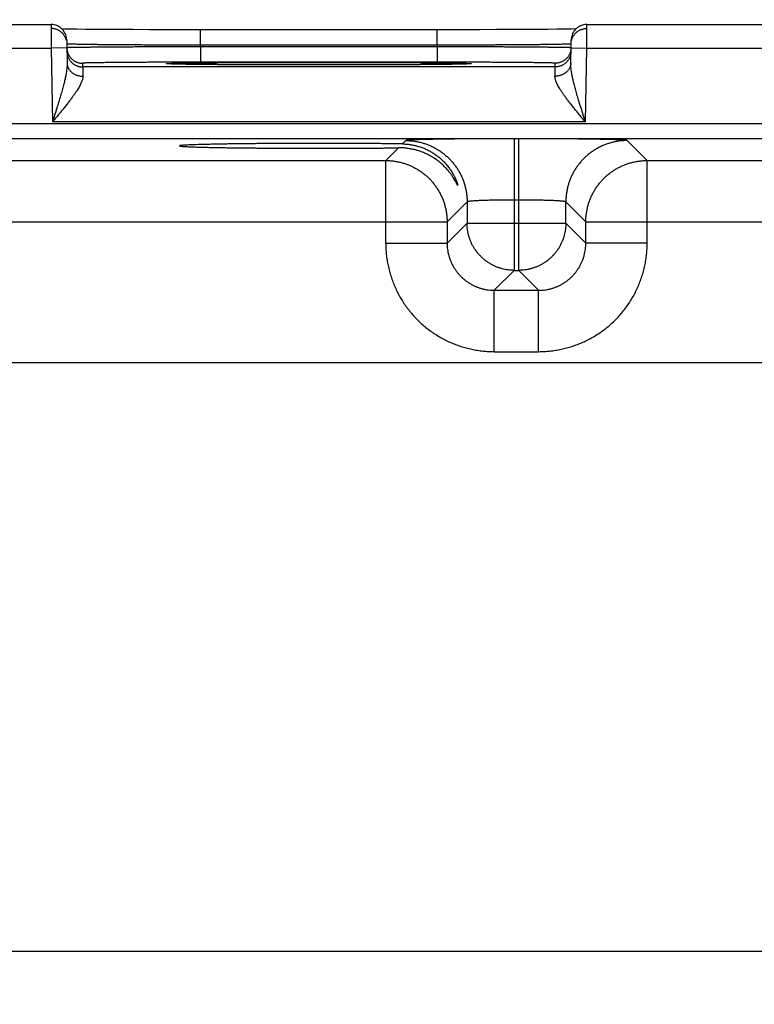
# Model space of a CAD drawing. Header units: inches. Extents: x 0 to 34, y 0 to 22.
# Tile 102 of 120: x 24.1 to 25, y 16.4 to 17.6. Entities that reach past the tile are written whole.
import ezdxf

# ---------------------------------------------------------------- set-up
doc = ezdxf.new("R2010")
doc.units = ezdxf.units.IN
doc.header["$LTSCALE"] = 1.87
doc.header["$MEASUREMENT"] = 0
doc.layers.get('0').update_dxf_attribs({"linetype": 'CONTINUOUS'})
doc.layers.add('DIMENSIONS', color=7, linetype='CONTINUOUS')
doc.styles.get("Standard").update_dxf_attribs({"font": 'txt', "width": 0.8})
doc.dimstyles.new('DIMSTYLE_1', dxfattribs={"dimtxt": 0.125, "dimasz": 0.18, "dimexe": 0.18, "dimexo": 0.0625, "dimgap": 0.09, "dimtad": 0, "dimtih": 1, "dimtoh": 1, "dimdec": 3, "dimzin": 4, "dimdsep": 46, "dimtxsty": 'STANDARD', "dimblk": '_FILLED', "dimblk1": '_FILLED', "dimblk2": '_FILLED', "dimcen": 0.09, "dimadec": 0, "dimazin": 0, "dimtp": 0.01, "dimtm": 0.01, "dimtfac": 1, "dimtdec": 3, "dimtofl": 0, "dimtmove": 0, "dimatfit": 3, "dimldrblk": '_FILLED', "dimfxl": 1, "dimtolj": 1, "dimtzin": 4, "dimarcsym": 0})

# ---------------------------------------------------------------- blocks, each defined once
blk = doc.blocks.new('_FILLED')
at = {"color": 0, "linetype": 'BYBLOCK'}
blk.add_solid([(0, 0), (-1, 0.1736), (-1, -0.1736)], dxfattribs=at)
blk = doc.blocks.new('*D7')
at = {"layer": 'DIMENSIONS', "color": 2, "linetype": 'CONTINUOUS'}
for p, q in [((18.9066, 16.3596), (18.9066, 19.2305)), ((25.4066, 16.3596), (25.4066, 19.2305)), ((18.9066, 19.1055), (21.0708, 19.1055)), ((25.4066, 19.1055), (22.5208, 19.1055))]:
    blk.add_line(p, q, dxfattribs=at)
at = {"layer": 'DIMENSIONS', "color": 2, "linetype": 'CONTINUOUS', "xscale": 0.18, "yscale": 0.18, "zscale": 0.18, "rotation": 180}
blk.add_blockref('_FILLED', (18.9066, 19.1055), dxfattribs=at)
at = {"layer": 'DIMENSIONS', "color": 2, "linetype": 'CONTINUOUS', "xscale": 0.18, "yscale": 0.18, "zscale": 0.18}
blk.add_blockref('_FILLED', (25.4066, 19.1055), dxfattribs=at)
at = {"layer": 'DIMENSIONS', "color": 2, "linetype": 'CONTINUOUS', "width": 0.8}
for s, p in [('[', (21.7583, 19.043)), (']', (22.3583, 19.043)), ('6.500', (21.1333, 19.043)), ('165.1', (21.8583, 19.043))]:
    blk.add_text(s, height=0.125, dxfattribs=at).set_placement(p)

msp = doc.modelspace()

# ---------------------------------------------------------------- linework, layer by layer
at = {"color": 7, "linetype": 'CONTINUOUS'}
for p, q in [((23.8831, 17.6052), (24.1321, 17.6052)), ((24.8131, 17.6052), (25.0621, 17.6052)), ((24.1492, 17.5995), (24.146, 17.5996)), ((24.1562, 17.5994), (24.1492, 17.5995)), ((24.1649, 17.5993), (24.1562, 17.5994)), ((24.1759, 17.5991), (24.1649, 17.5993)), ((24.1892, 17.599), (24.1759, 17.5991)), ((24.2025, 17.5989), (24.1892, 17.599)), ((24.2181, 17.5988), (24.2025, 17.5989)), ((24.2363, 17.5987), (24.2181, 17.5988)), ((24.2574, 17.5986), (24.2363, 17.5987)), ((24.2768, 17.5986), (24.2574, 17.5986)), ((24.2985, 17.5985), (24.2768, 17.5986)), ((24.3222, 17.5985), (24.2985, 17.5985)), ((24.6373, 17.5985), (24.3222, 17.5985)), ((24.3222, 17.5789), (24.3222, 17.5985)), ((24.623, 17.5789), (24.623, 17.5985)), ((24.6579, 17.5986), (24.6373, 17.5985)), ((24.6764, 17.5986), (24.6579, 17.5986)), ((24.6983, 17.5987), (24.6764, 17.5986)), ((24.7172, 17.5988), (24.6983, 17.5987)), ((24.7335, 17.5988), (24.7172, 17.5988)), ((24.7505, 17.599), (24.7335, 17.5988)), ((24.7639, 17.5991), (24.7505, 17.599)), ((24.7747, 17.5992), (24.7639, 17.5991)), ((24.785, 17.5993), (24.7747, 17.5992)), ((24.7929, 17.5995), (24.785, 17.5993)), ((24.7992, 17.5996), (24.7929, 17.5995)), ((23.8829, 17.5752), (24.1323, 17.5752)), ((24.1523, 17.5756), (24.1323, 17.5752)), ((24.1323, 17.5752), (24.1339, 17.4813)), ((24.1521, 17.5856), (24.1526, 17.5558)), ((24.623, 17.5789), (24.3222, 17.5789)), ((24.3222, 17.5789), (24.3222, 17.577)), ((24.6229, 17.577), (24.3222, 17.577)), ((24.3222, 17.577), (24.3222, 17.5573)), ((24.623, 17.5789), (24.6229, 17.577)), ((24.6229, 17.577), (24.6229, 17.5573)), ((24.7925, 17.5558), (24.7931, 17.5856)), ((24.7929, 17.5756), (24.8129, 17.5752)), ((24.8112, 17.4813), (24.8129, 17.5752)), ((24.8129, 17.5752), (25.0623, 17.5752)), ((24.1722, 17.556), (24.1723, 17.5513)), ((24.7728, 17.5513), (24.1723, 17.5513)), ((24.2822, 17.5552), (24.2818, 17.5552)), ((24.2827, 17.5551), (24.2822, 17.5552)), ((24.2833, 17.5551), (24.2827, 17.5551)), ((24.2845, 17.5551), (24.2833, 17.5551)), ((24.2859, 17.555), (24.2845, 17.5551)), ((24.2886, 17.5549), (24.2859, 17.555)), ((24.292, 17.5549), (24.2886, 17.5549)), ((24.2974, 17.5547), (24.292, 17.5549)), ((24.3043, 17.5546), (24.2974, 17.5547)), ((24.3127, 17.5545), (24.3043, 17.5546)), ((24.323, 17.5544), (24.3127, 17.5545)), ((24.6229, 17.5573), (24.3222, 17.5573)), ((24.3353, 17.5543), (24.323, 17.5544)), ((24.3501, 17.5541), (24.3353, 17.5543)), ((24.3683, 17.554), (24.3501, 17.5541)), ((24.3865, 17.5539), (24.3683, 17.554)), ((24.4091, 17.5539), (24.3865, 17.5539)), ((24.4295, 17.5538), (24.4091, 17.5539)), ((24.454, 17.5538), (24.4295, 17.5538)), ((24.4726, 17.5538), (24.454, 17.5538)), ((24.4918, 17.5538), (24.4726, 17.5538)), ((24.5154, 17.5538), (24.4918, 17.5538)), ((24.5361, 17.5539), (24.5154, 17.5538)), ((24.5544, 17.5539), (24.5361, 17.5539)), ((24.5742, 17.554), (24.5544, 17.5539)), ((24.5907, 17.5541), (24.5742, 17.554)), ((24.6065, 17.5542), (24.5907, 17.5541)), ((24.6193, 17.5544), (24.6065, 17.5542)), ((24.63, 17.5545), (24.6193, 17.5544)), ((24.6388, 17.5546), (24.63, 17.5545)), ((24.6459, 17.5547), (24.6388, 17.5546)), ((24.6516, 17.5548), (24.6459, 17.5547)), ((24.656, 17.5549), (24.6516, 17.5548)), ((24.6586, 17.555), (24.656, 17.5549)), ((24.6595, 17.555), (24.6586, 17.555)), ((24.6609, 17.5551), (24.6595, 17.555)), ((24.6618, 17.5551), (24.6609, 17.5551)), ((24.6626, 17.5551), (24.6618, 17.5551)), ((24.663, 17.5552), (24.6626, 17.5551)), ((24.6633, 17.5552), (24.663, 17.5552)), ((24.6636, 17.5552), (24.6633, 17.5552)), ((24.6638, 17.5552), (24.6636, 17.5552)), ((24.7728, 17.5513), (24.7729, 17.556)), ((25.8513, 17.4791), (18.4609, 17.4791)), ((24.8112, 17.4813), (24.1339, 17.4813)), ((25.8513, 17.4601), (18.4609, 17.4601)), ((24.5828, 17.4577), (24.5786, 17.4535)), ((24.7264, 17.4601), (24.7208, 17.4601)), ((24.7208, 17.4601), (24.7208, 17.2927)), ((24.7264, 17.2927), (24.7264, 17.4601)), ((24.8897, 17.4323), (24.8643, 17.4577)), ((24.5735, 17.4484), (24.5574, 17.4323)), ((23.9597, 17.4323), (24.5574, 17.4323)), ((24.5574, 17.3273), (24.5574, 17.4323)), ((24.8897, 17.4323), (25.4874, 17.4323)), ((24.8897, 17.3273), (24.8897, 17.4323)), ((24.6608, 17.3797), (24.6354, 17.3543)), ((24.6608, 17.3797), (24.6608, 17.3527)), ((24.7264, 17.3821), (24.7208, 17.3821)), ((24.7863, 17.3527), (24.7863, 17.3797)), ((24.8117, 17.3543), (24.7863, 17.3797)), ((23.8817, 17.3543), (24.6354, 17.3543)), ((24.6354, 17.3543), (24.6354, 17.3273)), ((24.6608, 17.3527), (24.6354, 17.3273)), ((24.6608, 17.3527), (24.7863, 17.3527)), ((24.7863, 17.3527), (24.8117, 17.3273)), ((24.8117, 17.3543), (25.5654, 17.3543)), ((24.8117, 17.3273), (24.8117, 17.3543)), ((24.5574, 17.3273), (24.6354, 17.3273)), ((24.8897, 17.3273), (24.8117, 17.3273)), ((24.7208, 17.2927), (24.6954, 17.2673)), ((24.7208, 17.2927), (24.7264, 17.2927)), ((24.7264, 17.2927), (24.7517, 17.2673)), ((24.6954, 17.2673), (24.7517, 17.2673)), ((24.6954, 17.1893), (24.6954, 17.2673)), ((24.7517, 17.1893), (24.7517, 17.2673)), ((24.6954, 17.1893), (24.7517, 17.1893)), ((25.6859, 17.175), (18.5993, 17.175)), ((18.5993, 16.427), (25.6859, 16.427))]:
    msp.add_line(p, q, dxfattribs=at)
for points in [[(24.1521, 17.5856), (24.152, 17.5872), (24.1517, 17.5889), (24.1514, 17.5905), (24.1508, 17.5921), (24.1502, 17.5937), (24.1494, 17.5952), (24.1485, 17.5966), (24.1475, 17.5979), (24.1464, 17.5992), (24.1452, 17.6003), (24.1439, 17.6014), (24.1425, 17.6023), (24.141, 17.6031), (24.1395, 17.6038), (24.1379, 17.6044), (24.1363, 17.6048), (24.1346, 17.6051), (24.1329, 17.6052), (24.1321, 17.6052)], [(24.8131, 17.6052), (24.8122, 17.6052), (24.8105, 17.6051), (24.8089, 17.6048), (24.8073, 17.6044), (24.8057, 17.6038), (24.8041, 17.6031), (24.8027, 17.6023), (24.8013, 17.6014), (24.8, 17.6003), (24.7987, 17.5992), (24.7976, 17.5979), (24.7966, 17.5966), (24.7957, 17.5952), (24.7949, 17.5937), (24.7943, 17.5921), (24.7938, 17.5905), (24.7934, 17.5889), (24.7932, 17.5872), (24.7931, 17.5856)], [(24.2818, 17.5552), (24.2815, 17.5552), (24.2813, 17.5552), (24.2812, 17.5552), (24.2812, 17.5552), (24.2811, 17.5552), (24.2811, 17.5552), (24.2811, 17.5552)], [(24.664, 17.5552), (24.664, 17.5552), (24.664, 17.5552), (24.6639, 17.5552), (24.6638, 17.5552)]]:
    msp.add_lwpolyline(points, dxfattribs=at)
for points, knots in [([(24.1321, 17.6052), (24.1321, 17.6052), (24.1321, 17.605), (24.1321, 17.6049), (24.1321, 17.6044), (24.1321, 17.6039), (24.1321, 17.6031), (24.1321, 17.6023), (24.1321, 17.6012), (24.1321, 17.6), (24.1321, 17.5987), (24.1321, 17.5972), (24.1321, 17.5957), (24.1321, 17.594), (24.1322, 17.5921), (24.1322, 17.5902), (24.1322, 17.5882), (24.1322, 17.5862), (24.1322, 17.5841), (24.1322, 17.5819), (24.1322, 17.5797), (24.1322, 17.5775), (24.1323, 17.576), (24.1323, 17.5752)], [0, 0, 0, 0, 0.002136, 0.009964, 0.023398, 0.042364, 0.066754, 0.096432, 0.131227, 0.170942, 0.215353, 0.26421, 0.317235, 0.374122, 0.434545, 0.498149, 0.564559, 0.633389, 0.704248, 0.77674, 0.850464, 0.925019, 1, 1, 1, 1]), ([(24.1515, 17.5854), (24.1515, 17.5855), (24.1513, 17.5861), (24.1509, 17.5873), (24.1502, 17.5889), (24.1494, 17.5904), (24.1485, 17.5918), (24.1474, 17.5932), (24.1462, 17.5945), (24.1449, 17.5956), (24.1435, 17.5967), (24.1421, 17.5976), (24.1405, 17.5984), (24.1389, 17.599), (24.1373, 17.5995), (24.1356, 17.5999), (24.1339, 17.6001), (24.1327, 17.6002), (24.1322, 17.6002)], [0, 0, 0, 0, 0.009114, 0.075171, 0.141229, 0.207287, 0.273345, 0.339403, 0.405461, 0.47152, 0.537579, 0.603639, 0.669699, 0.735758, 0.801819, 0.867879, 0.933939, 1, 1, 1, 1]), ([(24.7937, 17.5854), (24.7937, 17.5855), (24.7939, 17.5861), (24.7942, 17.5873), (24.7949, 17.5889), (24.7957, 17.5904), (24.7967, 17.5918), (24.7978, 17.5932), (24.7989, 17.5945), (24.8002, 17.5956), (24.8016, 17.5967), (24.8031, 17.5976), (24.8046, 17.5984), (24.8062, 17.599), (24.8078, 17.5995), (24.8095, 17.5999), (24.8112, 17.6001), (24.8124, 17.6002), (24.813, 17.6002)], [0, 0, 0, 0, 0.009121, 0.075178, 0.141235, 0.207292, 0.27335, 0.339408, 0.405466, 0.471524, 0.537583, 0.603642, 0.669701, 0.735761, 0.80182, 0.86788, 0.93394, 1, 1, 1, 1]), ([(24.8129, 17.5752), (24.8129, 17.576), (24.8129, 17.5775), (24.8129, 17.5797), (24.8129, 17.5819), (24.8129, 17.5841), (24.8129, 17.5862), (24.813, 17.5882), (24.813, 17.5902), (24.813, 17.5921), (24.813, 17.594), (24.813, 17.5957), (24.813, 17.5972), (24.813, 17.5987), (24.813, 17.6), (24.813, 17.6012), (24.813, 17.6023), (24.813, 17.6031), (24.813, 17.6039), (24.8131, 17.6044), (24.8131, 17.6049), (24.8131, 17.605), (24.8131, 17.6052), (24.8131, 17.6052)], [0, 0, 0, 0, 0.075034, 0.149641, 0.223416, 0.295959, 0.366868, 0.435746, 0.502203, 0.565852, 0.626317, 0.683245, 0.736306, 0.785198, 0.82964, 0.869383, 0.904202, 0.933901, 0.958309, 0.977287, 0.990731, 0.998565, 1, 1, 1, 1]), ([(24.1523, 17.5756), (24.1523, 17.575), (24.1523, 17.5739), (24.1526, 17.5724), (24.1528, 17.5715), (24.1529, 17.5711)], [0, 0, 0, 0, 0.363067, 0.744925, 1, 1, 1, 1]), ([(24.3222, 17.5789), (24.3194, 17.5789), (24.3138, 17.5789), (24.3055, 17.5789), (24.2972, 17.5789), (24.289, 17.579), (24.2809, 17.579), (24.2728, 17.579), (24.2649, 17.5791), (24.2571, 17.5791), (24.2495, 17.5792), (24.2421, 17.5792), (24.2348, 17.5792), (24.2278, 17.5793), (24.221, 17.5793), (24.2144, 17.5794), (24.2081, 17.5795), (24.2021, 17.5795), (24.1963, 17.5796), (24.1909, 17.5796), (24.1858, 17.5797), (24.181, 17.5797), (24.1765, 17.5798), (24.1724, 17.5799), (24.1686, 17.5799), (24.1653, 17.58), (24.1623, 17.5801), (24.1596, 17.5801), (24.1574, 17.5802), (24.1556, 17.5803), (24.1542, 17.5803), (24.1531, 17.5804), (24.1526, 17.5805), (24.1524, 17.5805)], [0, 0, 0, 0, 0.049155, 0.098194, 0.146994, 0.195435, 0.2434, 0.290773, 0.33744, 0.383287, 0.428202, 0.472078, 0.514808, 0.556292, 0.596432, 0.635133, 0.672305, 0.707859, 0.741713, 0.773786, 0.804002, 0.832287, 0.858575, 0.8828, 0.904905, 0.924833, 0.942537, 0.957972, 0.971101, 0.98189, 0.990314, 0.996355, 1, 1, 1, 1]), ([(24.3222, 17.577), (24.3194, 17.5769), (24.3139, 17.5769), (24.3055, 17.5769), (24.2973, 17.5769), (24.2891, 17.5769), (24.2809, 17.5768), (24.2729, 17.5768), (24.265, 17.5768), (24.2572, 17.5767), (24.2496, 17.5767), (24.2421, 17.5767), (24.2349, 17.5766), (24.2278, 17.5766), (24.221, 17.5766), (24.2145, 17.5765), (24.2082, 17.5765), (24.2021, 17.5764), (24.1964, 17.5764), (24.1909, 17.5763), (24.1858, 17.5763), (24.181, 17.5762), (24.1766, 17.5762), (24.1725, 17.5761), (24.1687, 17.5761), (24.1653, 17.576), (24.1623, 17.576), (24.1597, 17.5759), (24.1575, 17.5759), (24.1556, 17.5759), (24.1543, 17.5758), (24.1531, 17.5758), (24.1527, 17.5757), (24.1525, 17.5757)], [0, 0, 0, 0, 0.049161, 0.098206, 0.147009, 0.195448, 0.243408, 0.290777, 0.337442, 0.383293, 0.428217, 0.472101, 0.514839, 0.556327, 0.59647, 0.635176, 0.672353, 0.707914, 0.741774, 0.773851, 0.80407, 0.832357, 0.858646, 0.882873, 0.904978, 0.924906, 0.942606, 0.958034, 0.971153, 0.981932, 0.990346, 0.996373, 1, 1, 1, 1]), ([(24.7927, 17.5757), (24.7924, 17.5757), (24.792, 17.5758), (24.7909, 17.5758), (24.7895, 17.5759), (24.7877, 17.5759), (24.7854, 17.5759), (24.7828, 17.576), (24.7798, 17.576), (24.7764, 17.5761), (24.7727, 17.5761), (24.7686, 17.5762), (24.7641, 17.5762), (24.7593, 17.5763), (24.7542, 17.5763), (24.7488, 17.5764), (24.743, 17.5764), (24.737, 17.5765), (24.7307, 17.5765), (24.7241, 17.5766), (24.7173, 17.5766), (24.7103, 17.5766), (24.703, 17.5767), (24.6956, 17.5767), (24.688, 17.5767), (24.6802, 17.5768), (24.6723, 17.5768), (24.6642, 17.5768), (24.6561, 17.5769), (24.6479, 17.5769), (24.6396, 17.5769), (24.6313, 17.5769), (24.6257, 17.5769), (24.6229, 17.577)], [0, 0, 0, 0, 0.003627, 0.009653, 0.018064, 0.028841, 0.041957, 0.057381, 0.075076, 0.094998, 0.117096, 0.141315, 0.167595, 0.195872, 0.226081, 0.258151, 0.292005, 0.327564, 0.364742, 0.403451, 0.4436, 0.485095, 0.52784, 0.571732, 0.616662, 0.66252, 0.709192, 0.756569, 0.804536, 0.852981, 0.901789, 0.950837, 1, 1, 1, 1]), ([(24.7928, 17.5805), (24.7925, 17.5805), (24.7921, 17.5804), (24.791, 17.5803), (24.7896, 17.5803), (24.7877, 17.5802), (24.7855, 17.5801), (24.7829, 17.5801), (24.7799, 17.58), (24.7765, 17.5799), (24.7728, 17.5799), (24.7687, 17.5798), (24.7642, 17.5797), (24.7594, 17.5797), (24.7543, 17.5796), (24.7488, 17.5796), (24.7431, 17.5795), (24.7371, 17.5795), (24.7308, 17.5794), (24.7242, 17.5793), (24.7174, 17.5793), (24.7103, 17.5792), (24.7031, 17.5792), (24.6956, 17.5792), (24.688, 17.5791), (24.6802, 17.5791), (24.6723, 17.579), (24.6643, 17.579), (24.6561, 17.579), (24.6479, 17.5789), (24.6396, 17.5789), (24.6313, 17.5789), (24.6258, 17.5789), (24.623, 17.5789)], [0, 0, 0, 0, 0.003645, 0.009684, 0.018107, 0.028894, 0.042018, 0.057449, 0.075148, 0.09507, 0.117167, 0.141384, 0.167662, 0.195939, 0.226145, 0.25821, 0.292059, 0.32761, 0.364782, 0.403486, 0.443631, 0.485122, 0.527861, 0.571744, 0.616667, 0.662522, 0.709196, 0.756577, 0.804549, 0.852996, 0.9018, 0.950843, 1, 1, 1, 1]), ([(24.7929, 17.5756), (24.7929, 17.575), (24.7928, 17.5739), (24.7926, 17.5724), (24.7924, 17.5715), (24.7923, 17.5711)], [0, 0, 0, 0, 0.363067, 0.744925, 1, 1, 1, 1]), ([(24.1523, 17.571), (24.1523, 17.5704), (24.1524, 17.5692), (24.1527, 17.5675), (24.1531, 17.5659), (24.1536, 17.5642), (24.1543, 17.5626), (24.1551, 17.5611), (24.1561, 17.5597), (24.1571, 17.5583), (24.1583, 17.557), (24.1596, 17.5559), (24.161, 17.5548), (24.1624, 17.5539), (24.164, 17.5531), (24.1656, 17.5525), (24.1672, 17.552), (24.1689, 17.5516), (24.1706, 17.5514), (24.1718, 17.5513), (24.1723, 17.5513)], [0, 0, 0, 0, 0.055555, 0.111109, 0.166664, 0.222218, 0.277773, 0.333328, 0.388883, 0.444439, 0.499994, 0.55555, 0.611106, 0.666662, 0.722218, 0.777774, 0.83333, 0.888887, 0.944443, 1, 1, 1, 1]), ([(24.1529, 17.5711), (24.1529, 17.5709), (24.1531, 17.5702), (24.1535, 17.5689), (24.1542, 17.5673), (24.155, 17.5658), (24.156, 17.5643), (24.157, 17.563), (24.1582, 17.5617), (24.1595, 17.5606), (24.1609, 17.5595), (24.1623, 17.5586), (24.1639, 17.5578), (24.1655, 17.5572), (24.1671, 17.5566), (24.1688, 17.5563), (24.1705, 17.556), (24.1717, 17.556), (24.1722, 17.556)], [0, 0, 0, 0, 0.021655, 0.086877, 0.152099, 0.217321, 0.282543, 0.347765, 0.412988, 0.478211, 0.543434, 0.608657, 0.673881, 0.739105, 0.804328, 0.869552, 0.934776, 1, 1, 1, 1]), ([(24.7928, 17.571), (24.7928, 17.5704), (24.7927, 17.5692), (24.7925, 17.5675), (24.7921, 17.5659), (24.7915, 17.5642), (24.7908, 17.5626), (24.79, 17.5611), (24.7891, 17.5597), (24.788, 17.5583), (24.7868, 17.557), (24.7856, 17.5559), (24.7842, 17.5548), (24.7827, 17.5539), (24.7812, 17.5531), (24.7796, 17.5525), (24.7779, 17.552), (24.7762, 17.5516), (24.7745, 17.5514), (24.7734, 17.5513), (24.7728, 17.5513)], [0, 0, 0, 0, 0.055555, 0.111109, 0.166664, 0.222218, 0.277773, 0.333328, 0.388883, 0.444439, 0.499994, 0.55555, 0.611106, 0.666662, 0.722218, 0.777774, 0.83333, 0.888887, 0.944443, 1, 1, 1, 1]), ([(24.7923, 17.5711), (24.7922, 17.5709), (24.792, 17.5702), (24.7916, 17.5689), (24.7909, 17.5673), (24.7901, 17.5658), (24.7892, 17.5643), (24.7881, 17.563), (24.7869, 17.5617), (24.7856, 17.5606), (24.7843, 17.5595), (24.7828, 17.5586), (24.7813, 17.5578), (24.7797, 17.5572), (24.778, 17.5566), (24.7763, 17.5563), (24.7746, 17.556), (24.7735, 17.556), (24.7729, 17.556)], [0, 0, 0, 0, 0.021655, 0.086877, 0.152099, 0.217321, 0.282543, 0.347765, 0.412988, 0.478211, 0.543434, 0.608657, 0.673881, 0.739105, 0.804328, 0.869552, 0.934776, 1, 1, 1, 1]), ([(24.1526, 17.5558), (24.1526, 17.555), (24.1526, 17.5532), (24.1524, 17.5503), (24.152, 17.5469), (24.1514, 17.5431), (24.1505, 17.5387), (24.1494, 17.5336), (24.1479, 17.5279), (24.1462, 17.5215), (24.1442, 17.5145), (24.1419, 17.5068), (24.1394, 17.4986), (24.1367, 17.4901), (24.1348, 17.4843), (24.1339, 17.4813)], [0, 0, 0, 0, 0.032315, 0.0697, 0.113096, 0.163475, 0.221707, 0.288581, 0.364768, 0.450638, 0.546107, 0.650507, 0.76248, 0.879808, 1, 1, 1, 1]), ([(24.1526, 17.5558), (24.1526, 17.5553), (24.1527, 17.5544), (24.1529, 17.5529), (24.1533, 17.5515), (24.1539, 17.5502), (24.1545, 17.5489), (24.1554, 17.5476), (24.1563, 17.5464), (24.1574, 17.5453), (24.1586, 17.5442), (24.1598, 17.5433), (24.1612, 17.5424), (24.1627, 17.5416), (24.1642, 17.541), (24.1658, 17.5404), (24.1675, 17.54), (24.1692, 17.5397), (24.1709, 17.5396), (24.172, 17.5395), (24.1726, 17.5395)], [0, 0, 0, 0, 0.0504, 0.100966, 0.151859, 0.203227, 0.255199, 0.307883, 0.36136, 0.415686, 0.47089, 0.526974, 0.583912, 0.641657, 0.70014, 0.75927, 0.818944, 0.879044, 0.939441, 1, 1, 1, 1]), ([(24.3222, 17.5573), (24.3197, 17.5573), (24.3147, 17.5573), (24.3071, 17.5573), (24.2996, 17.5573), (24.2922, 17.5573), (24.2848, 17.5573), (24.2774, 17.5572), (24.2702, 17.5572), (24.2632, 17.5572), (24.2563, 17.5572), (24.2495, 17.5571), (24.243, 17.5571), (24.2366, 17.5571), (24.2305, 17.557), (24.2246, 17.557), (24.219, 17.5569), (24.2136, 17.5569), (24.2085, 17.5568), (24.2037, 17.5568), (24.1992, 17.5567), (24.195, 17.5567), (24.1912, 17.5566), (24.1877, 17.5566), (24.1845, 17.5565), (24.1817, 17.5565), (24.1792, 17.5564), (24.1771, 17.5563), (24.1754, 17.5563), (24.1741, 17.5562), (24.1731, 17.5562), (24.1726, 17.5561), (24.1722, 17.5561), (24.1722, 17.556)], [0, 0, 0, 0, 0.050196, 0.100459, 0.150615, 0.200489, 0.249914, 0.298725, 0.34676, 0.393873, 0.439958, 0.484912, 0.528627, 0.570994, 0.611897, 0.651221, 0.688861, 0.724727, 0.758733, 0.790789, 0.82081, 0.848717, 0.874433, 0.897889, 0.919039, 0.937836, 0.954228, 0.968161, 0.979594, 0.988498, 0.994852, 0.998667, 1, 1, 1, 1]), ([(24.1723, 17.5513), (24.1723, 17.5513), (24.1723, 17.5511), (24.1723, 17.5507), (24.1724, 17.5501), (24.1724, 17.5492), (24.1724, 17.5481), (24.1724, 17.5468), (24.1725, 17.5453), (24.1725, 17.5436), (24.1725, 17.5416), (24.1726, 17.5402), (24.1726, 17.5395)], [0, 0, 0, 0, 0.012979, 0.045878, 0.0986, 0.170979, 0.262779, 0.373688, 0.503334, 0.651281, 0.817031, 1, 1, 1, 1]), ([(24.2811, 17.5552), (24.2808, 17.5552), (24.2802, 17.5552), (24.2796, 17.5554), (24.2789, 17.5553), (24.2789, 17.5556), (24.2796, 17.5555), (24.2804, 17.5557), (24.2818, 17.5557), (24.2836, 17.5558), (24.2858, 17.5559), (24.2885, 17.556), (24.2916, 17.5561), (24.2951, 17.5561), (24.299, 17.5562), (24.3034, 17.5563), (24.3081, 17.5564), (24.3133, 17.5564), (24.3187, 17.5565), (24.3246, 17.5565), (24.3308, 17.5566), (24.3373, 17.5567), (24.3442, 17.5567), (24.3513, 17.5568), (24.3588, 17.5568), (24.3665, 17.5569), (24.3744, 17.5569), (24.3826, 17.557), (24.391, 17.557), (24.3995, 17.557), (24.4083, 17.5571), (24.4172, 17.5571), (24.4262, 17.5571), (24.4354, 17.5571), (24.4446, 17.5571), (24.4539, 17.5571), (24.4632, 17.5571), (24.4695, 17.5571), (24.4726, 17.5571)], [0, 0, 0, 0, 0.004239, 0.008863, 0.011207, 0.011624, 0.01397, 0.018596, 0.025505, 0.034687, 0.04612, 0.059776, 0.075625, 0.093632, 0.113753, 0.13594, 0.160145, 0.186312, 0.214376, 0.244274, 0.275939, 0.309296, 0.344265, 0.38077, 0.418724, 0.458039, 0.498623, 0.540383, 0.58322, 0.627036, 0.671729, 0.717192, 0.763312, 0.809991, 0.857131, 0.904611, 0.952284, 1, 1, 1, 1]), ([(24.4726, 17.5538), (24.4695, 17.5538), (24.4632, 17.5538), (24.4539, 17.5538), (24.4446, 17.5538), (24.4354, 17.5538), (24.4262, 17.5538), (24.4172, 17.5538), (24.4083, 17.5539), (24.3995, 17.5539), (24.391, 17.5539), (24.3826, 17.554), (24.3744, 17.554), (24.3665, 17.554), (24.3588, 17.5541), (24.3513, 17.5541), (24.3442, 17.5542), (24.3373, 17.5542), (24.3308, 17.5543), (24.3246, 17.5544), (24.3187, 17.5544), (24.3133, 17.5545), (24.3081, 17.5546), (24.3034, 17.5546), (24.299, 17.5547), (24.2951, 17.5548), (24.2916, 17.5549), (24.2885, 17.5549), (24.2858, 17.555), (24.2836, 17.5551), (24.2822, 17.5552), (24.2816, 17.5552)], [0, 0, 0, 0, 0.04897, 0.097894, 0.146618, 0.194992, 0.242893, 0.290222, 0.336875, 0.382738, 0.427701, 0.47166, 0.514512, 0.55616, 0.596504, 0.635451, 0.672912, 0.708797, 0.743026, 0.775519, 0.8062, 0.834997, 0.861846, 0.886685, 0.909451, 0.930096, 0.948574, 0.964837, 0.978848, 0.990578, 1, 1, 1, 1]), ([(24.4726, 17.5571), (24.4757, 17.5571), (24.4819, 17.5571), (24.4913, 17.5571), (24.5005, 17.5571), (24.5098, 17.5571), (24.5189, 17.5571), (24.5279, 17.5571), (24.5368, 17.5571), (24.5456, 17.557), (24.5542, 17.557), (24.5626, 17.557), (24.5707, 17.5569), (24.5787, 17.5569), (24.5864, 17.5568), (24.5938, 17.5568), (24.601, 17.5567), (24.6078, 17.5567), (24.6143, 17.5566), (24.6205, 17.5565), (24.6264, 17.5565), (24.6319, 17.5564), (24.637, 17.5564), (24.6418, 17.5563), (24.6461, 17.5562), (24.65, 17.5561), (24.6536, 17.5561), (24.6567, 17.556), (24.6593, 17.5559), (24.6616, 17.5558), (24.6633, 17.5557), (24.6648, 17.5557), (24.6655, 17.5555), (24.6662, 17.5556), (24.6662, 17.5553), (24.6655, 17.5554), (24.6649, 17.5552), (24.6643, 17.5552), (24.6641, 17.5552)], [0, 0, 0, 0, 0.047722, 0.095398, 0.142881, 0.190021, 0.2367, 0.282823, 0.328286, 0.37298, 0.416797, 0.459635, 0.501395, 0.541981, 0.581296, 0.61925, 0.655756, 0.690726, 0.724082, 0.755747, 0.785645, 0.813708, 0.839873, 0.864078, 0.886264, 0.906383, 0.924389, 0.940237, 0.953891, 0.965322, 0.974504, 0.981411, 0.986035, 0.98838, 0.988796, 0.991143, 0.995769, 1, 1, 1, 1]), ([(24.6635, 17.5552), (24.6629, 17.5552), (24.6616, 17.5551), (24.6593, 17.555), (24.6567, 17.5549), (24.6536, 17.5549), (24.65, 17.5548), (24.6461, 17.5547), (24.6417, 17.5546), (24.637, 17.5546), (24.6319, 17.5545), (24.6264, 17.5544), (24.6205, 17.5544), (24.6143, 17.5543), (24.6078, 17.5542), (24.601, 17.5542), (24.5938, 17.5541), (24.5864, 17.5541), (24.5787, 17.554), (24.5707, 17.554), (24.5626, 17.554), (24.5542, 17.5539), (24.5456, 17.5539), (24.5368, 17.5539), (24.5279, 17.5538), (24.5189, 17.5538), (24.5098, 17.5538), (24.5005, 17.5538), (24.4912, 17.5538), (24.4819, 17.5538), (24.4757, 17.5538), (24.4726, 17.5538)], [0, 0, 0, 0, 0.009423, 0.021155, 0.035168, 0.051432, 0.069911, 0.090558, 0.113326, 0.138165, 0.165016, 0.193815, 0.224495, 0.25699, 0.291219, 0.327104, 0.364564, 0.403512, 0.443855, 0.485502, 0.528354, 0.572312, 0.617275, 0.663138, 0.70979, 0.757118, 0.805018, 0.853393, 0.902115, 0.951035, 1, 1, 1, 1]), ([(24.7729, 17.556), (24.7729, 17.5561), (24.7725, 17.5561), (24.7721, 17.5562), (24.771, 17.5562), (24.7697, 17.5563), (24.768, 17.5563), (24.7659, 17.5564), (24.7635, 17.5565), (24.7607, 17.5565), (24.7575, 17.5566), (24.754, 17.5566), (24.7501, 17.5567), (24.7459, 17.5567), (24.7414, 17.5568), (24.7366, 17.5568), (24.7315, 17.5569), (24.7262, 17.5569), (24.7205, 17.557), (24.7146, 17.557), (24.7085, 17.5571), (24.7022, 17.5571), (24.6956, 17.5571), (24.6889, 17.5572), (24.682, 17.5572), (24.6749, 17.5572), (24.6677, 17.5572), (24.6604, 17.5573), (24.653, 17.5573), (24.6455, 17.5573), (24.638, 17.5573), (24.6305, 17.5573), (24.6254, 17.5573), (24.6229, 17.5573)], [0, 0, 0, 0, 0.001333, 0.005148, 0.011501, 0.020403, 0.031834, 0.045765, 0.062155, 0.08095, 0.102099, 0.125554, 0.151269, 0.179175, 0.209195, 0.24125, 0.275254, 0.31112, 0.348759, 0.388082, 0.428984, 0.471351, 0.515065, 0.560017, 0.606101, 0.653216, 0.701252, 0.750067, 0.799497, 0.849375, 0.899535, 0.949802, 1, 1, 1, 1]), ([(24.7925, 17.5558), (24.7925, 17.5553), (24.7925, 17.5544), (24.7922, 17.5529), (24.7918, 17.5515), (24.7913, 17.5502), (24.7906, 17.5489), (24.7898, 17.5476), (24.7888, 17.5464), (24.7878, 17.5453), (24.7866, 17.5442), (24.7853, 17.5433), (24.7839, 17.5424), (24.7825, 17.5416), (24.7809, 17.541), (24.7793, 17.5404), (24.7777, 17.54), (24.776, 17.5397), (24.7743, 17.5396), (24.7731, 17.5395), (24.7725, 17.5395)], [0, 0, 0, 0, 0.050399, 0.100965, 0.151857, 0.203225, 0.255196, 0.307879, 0.361356, 0.415682, 0.470886, 0.52697, 0.583908, 0.641654, 0.700136, 0.759267, 0.818942, 0.879042, 0.93944, 1, 1, 1, 1]), ([(24.7725, 17.5395), (24.7726, 17.5402), (24.7726, 17.5416), (24.7726, 17.5436), (24.7727, 17.5453), (24.7727, 17.5468), (24.7727, 17.5481), (24.7728, 17.5492), (24.7728, 17.5501), (24.7728, 17.5507), (24.7728, 17.5511), (24.7728, 17.5513), (24.7728, 17.5513)], [0, 0, 0, 0, 0.182968, 0.348714, 0.496657, 0.626301, 0.737211, 0.829012, 0.901395, 0.954119, 0.98702, 1, 1, 1, 1]), ([(24.8112, 17.4813), (24.8103, 17.4843), (24.8085, 17.4901), (24.8058, 17.4986), (24.8032, 17.5068), (24.8009, 17.5145), (24.7989, 17.5215), (24.7972, 17.5279), (24.7958, 17.5336), (24.7946, 17.5387), (24.7938, 17.5431), (24.7932, 17.5469), (24.7928, 17.5503), (24.7926, 17.5532), (24.7925, 17.555), (24.7925, 17.5558)], [0, 0, 0, 0, 0.120192, 0.23752, 0.349493, 0.453894, 0.549363, 0.635232, 0.71142, 0.778294, 0.836525, 0.886905, 0.9303, 0.967686, 1, 1, 1, 1]), ([(24.1726, 17.5395), (24.1726, 17.5391), (24.1726, 17.5381), (24.1724, 17.5366), (24.172, 17.535), (24.1714, 17.5333), (24.1706, 17.5313), (24.1697, 17.5292), (24.1685, 17.5269), (24.167, 17.5243), (24.1653, 17.5216), (24.1633, 17.5186), (24.161, 17.5153), (24.1585, 17.5118), (24.1556, 17.508), (24.1525, 17.504), (24.1491, 17.4998), (24.1455, 17.4953), (24.1418, 17.4908), (24.1379, 17.4861), (24.1352, 17.4829), (24.1339, 17.4813)], [0, 0, 0, 0, 0.01906, 0.040031, 0.063355, 0.089459, 0.11876, 0.151648, 0.188528, 0.229777, 0.275735, 0.32671, 0.382912, 0.444483, 0.511386, 0.583456, 0.660295, 0.741314, 0.825601, 0.912158, 1, 1, 1, 1]), ([(24.8112, 17.4813), (24.8099, 17.4829), (24.8073, 17.4861), (24.8034, 17.4908), (24.7996, 17.4953), (24.796, 17.4998), (24.7926, 17.504), (24.7895, 17.508), (24.7867, 17.5118), (24.7841, 17.5153), (24.7818, 17.5186), (24.7798, 17.5216), (24.7781, 17.5243), (24.7767, 17.5269), (24.7755, 17.5292), (24.7745, 17.5313), (24.7737, 17.5333), (24.7732, 17.535), (24.7728, 17.5366), (24.7726, 17.5381), (24.7725, 17.5391), (24.7725, 17.5395)], [0, 0, 0, 0, 0.087842, 0.174399, 0.258686, 0.339705, 0.416543, 0.488614, 0.555517, 0.617088, 0.67329, 0.724265, 0.770223, 0.811472, 0.848352, 0.88124, 0.910541, 0.936645, 0.959969, 0.98094, 1, 1, 1, 1]), ([(24.4726, 17.4541), (24.4696, 17.4541), (24.4637, 17.4541), (24.4549, 17.4541), (24.4462, 17.454), (24.4375, 17.454), (24.4289, 17.454), (24.4204, 17.4539), (24.412, 17.4539), (24.4038, 17.4538), (24.3958, 17.4538), (24.3879, 17.4537), (24.3803, 17.4536), (24.3729, 17.4535), (24.3657, 17.4534), (24.3588, 17.4534), (24.3522, 17.4532), (24.3459, 17.4531), (24.3399, 17.453), (24.3342, 17.4529), (24.3289, 17.4528), (24.3239, 17.4527), (24.3193, 17.4525), (24.3151, 17.4524), (24.3112, 17.4523), (24.3078, 17.4521), (24.3048, 17.452), (24.3022, 17.4518), (24.3, 17.4517), (24.2983, 17.4515), (24.2969, 17.4514), (24.2961, 17.4512), (24.2955, 17.4512), (24.2955, 17.451), (24.2955, 17.451)], [0, 0, 0, 0, 0.049791, 0.099504, 0.148955, 0.197987, 0.246576, 0.294567, 0.341782, 0.388148, 0.433593, 0.477946, 0.521068, 0.562939, 0.603424, 0.642372, 0.679725, 0.715423, 0.749331, 0.781346, 0.811452, 0.83955, 0.865536, 0.889374, 0.911023, 0.930402, 0.947454, 0.962172, 0.974506, 0.984414, 0.991889, 0.996929, 0.999561, 1, 1, 1, 1]), ([(24.2955, 17.451), (24.2955, 17.451), (24.2955, 17.4508), (24.2961, 17.4508), (24.2969, 17.4505), (24.2983, 17.4504), (24.3, 17.4503), (24.3022, 17.4501), (24.3048, 17.45), (24.3078, 17.4498), (24.3112, 17.4497), (24.3151, 17.4496), (24.3193, 17.4494), (24.3239, 17.4493), (24.3289, 17.4492), (24.3342, 17.449), (24.3399, 17.4489), (24.3459, 17.4488), (24.3522, 17.4487), (24.3588, 17.4486), (24.3657, 17.4485), (24.3729, 17.4484), (24.3803, 17.4483), (24.3879, 17.4483), (24.3958, 17.4482), (24.4038, 17.4481), (24.412, 17.4481), (24.4204, 17.448), (24.4289, 17.448), (24.4375, 17.4479), (24.4462, 17.4479), (24.4549, 17.4479), (24.4637, 17.4479), (24.4696, 17.4479), (24.4726, 17.4479)], [0, 0, 0, 0, 0.00043, 0.003062, 0.008102, 0.015578, 0.025486, 0.037819, 0.052537, 0.06959, 0.088969, 0.110618, 0.134456, 0.160443, 0.188541, 0.218647, 0.250662, 0.284571, 0.320269, 0.357622, 0.396571, 0.437056, 0.478928, 0.52205, 0.566403, 0.611848, 0.658215, 0.70543, 0.753422, 0.802012, 0.851043, 0.900495, 0.950209, 1, 1, 1, 1]), ([(24.5786, 17.4535), (24.5762, 17.4535), (24.5714, 17.4535), (24.564, 17.4536), (24.5564, 17.4537), (24.5486, 17.4538), (24.5406, 17.4538), (24.5325, 17.4539), (24.5242, 17.4539), (24.5158, 17.454), (24.5073, 17.454), (24.4987, 17.454), (24.49, 17.4541), (24.4813, 17.4541), (24.4755, 17.4541), (24.4726, 17.4541)], [0, 0, 0, 0, 0.067249, 0.136819, 0.208458, 0.281981, 0.357319, 0.434211, 0.512411, 0.591866, 0.672326, 0.753508, 0.835334, 0.917598, 1, 1, 1, 1]), ([(24.5786, 17.4535), (24.5801, 17.4534), (24.5831, 17.4533), (24.5876, 17.4528), (24.5922, 17.4521), (24.5967, 17.451), (24.6013, 17.4497), (24.6059, 17.448), (24.6104, 17.4459), (24.6149, 17.4435), (24.6193, 17.4408), (24.6236, 17.4377), (24.6277, 17.4343), (24.6316, 17.4306), (24.6351, 17.4266), (24.6384, 17.4225), (24.6411, 17.4184), (24.6434, 17.4145), (24.6451, 17.4112), (24.6464, 17.4083), (24.6473, 17.4061), (24.648, 17.4043), (24.6484, 17.403), (24.6487, 17.4021), (24.6488, 17.4015), (24.6489, 17.4012), (24.6489, 17.4011)], [0, 0, 0, 0, 0.04779, 0.096294, 0.145531, 0.195635, 0.246659, 0.29865, 0.35168, 0.40574, 0.460858, 0.516961, 0.573904, 0.631398, 0.688988, 0.745635, 0.799123, 0.847158, 0.887731, 0.920497, 0.946124, 0.965594, 0.979986, 0.990231, 0.996987, 1, 1, 1, 1]), ([(24.7208, 17.4601), (24.7184, 17.4601), (24.7137, 17.4601), (24.7066, 17.4601), (24.6995, 17.46), (24.6925, 17.46), (24.6856, 17.46), (24.6787, 17.46), (24.6719, 17.4599), (24.6653, 17.4599), (24.6589, 17.4598), (24.6526, 17.4598), (24.6465, 17.4597), (24.6405, 17.4596), (24.6348, 17.4595), (24.6294, 17.4595), (24.6241, 17.4594), (24.6192, 17.4593), (24.6145, 17.4592), (24.6101, 17.4591), (24.606, 17.459), (24.6022, 17.4589), (24.5987, 17.4588), (24.5955, 17.4587), (24.5927, 17.4586), (24.5902, 17.4584), (24.5881, 17.4583), (24.5863, 17.4582), (24.5849, 17.4581), (24.5839, 17.458), (24.5832, 17.4578), (24.5829, 17.4578), (24.5828, 17.4577)], [0, 0, 0, 0, 0.051301, 0.102675, 0.153932, 0.204888, 0.255357, 0.305153, 0.354099, 0.40205, 0.4489, 0.494547, 0.538887, 0.581792, 0.623135, 0.662801, 0.700685, 0.736686, 0.770713, 0.802678, 0.832486, 0.860049, 0.885296, 0.908172, 0.928618, 0.946585, 0.96202, 0.974868, 0.985088, 0.992667, 0.997614, 1, 1, 1, 1]), ([(24.5828, 17.4577), (24.5844, 17.4577), (24.5875, 17.4576), (24.5922, 17.4572), (24.5969, 17.4565), (24.6015, 17.4555), (24.606, 17.4542), (24.6105, 17.4527), (24.6148, 17.4509), (24.6191, 17.4488), (24.6232, 17.4465), (24.6271, 17.4439), (24.6309, 17.4411), (24.6345, 17.4381), (24.638, 17.4349), (24.6412, 17.4314), (24.6442, 17.4278), (24.647, 17.424), (24.6496, 17.4201), (24.6519, 17.416), (24.654, 17.4117), (24.6558, 17.4074), (24.6573, 17.4029), (24.6586, 17.3984), (24.6596, 17.3938), (24.6603, 17.3891), (24.6607, 17.3844), (24.6608, 17.3813), (24.6608, 17.3797)], [0, 0, 0, 0, 0.038458, 0.076917, 0.115377, 0.153837, 0.192298, 0.23076, 0.269222, 0.307684, 0.346147, 0.38461, 0.423074, 0.461537, 0.500001, 0.538465, 0.576928, 0.615392, 0.653855, 0.692318, 0.73078, 0.769242, 0.807703, 0.846164, 0.884624, 0.923083, 0.961542, 1, 1, 1, 1]), ([(24.8643, 17.4577), (24.8643, 17.4578), (24.8639, 17.4578), (24.8632, 17.458), (24.8622, 17.4581), (24.8608, 17.4582), (24.859, 17.4583), (24.8569, 17.4584), (24.8544, 17.4586), (24.8516, 17.4587), (24.8485, 17.4588), (24.845, 17.4589), (24.8412, 17.459), (24.8371, 17.4591), (24.8327, 17.4592), (24.828, 17.4593), (24.823, 17.4594), (24.8178, 17.4595), (24.8123, 17.4595), (24.8066, 17.4596), (24.8007, 17.4597), (24.7946, 17.4598), (24.7883, 17.4598), (24.7818, 17.4599), (24.7752, 17.4599), (24.7684, 17.46), (24.7616, 17.46), (24.7546, 17.46), (24.7476, 17.46), (24.7405, 17.4601), (24.7334, 17.4601), (24.7287, 17.4601), (24.7264, 17.4601)], [0, 0, 0, 0, 0.002386, 0.007333, 0.014912, 0.025132, 0.03798, 0.053415, 0.071382, 0.091828, 0.114704, 0.139951, 0.167514, 0.197322, 0.229287, 0.263314, 0.299315, 0.337199, 0.376865, 0.418208, 0.461113, 0.505453, 0.5511, 0.59795, 0.645901, 0.694846, 0.744643, 0.795111, 0.846068, 0.897325, 0.948699, 1, 1, 1, 1]), ([(24.8643, 17.4577), (24.8628, 17.4577), (24.8596, 17.4576), (24.8549, 17.4572), (24.8503, 17.4565), (24.8457, 17.4555), (24.8411, 17.4542), (24.8367, 17.4527), (24.8323, 17.4509), (24.8281, 17.4488), (24.824, 17.4465), (24.82, 17.4439), (24.8162, 17.4411), (24.8126, 17.4381), (24.8092, 17.4349), (24.8059, 17.4314), (24.8029, 17.4278), (24.8001, 17.424), (24.7976, 17.4201), (24.7952, 17.416), (24.7932, 17.4117), (24.7914, 17.4074), (24.7898, 17.4029), (24.7886, 17.3984), (24.7876, 17.3938), (24.7869, 17.3891), (24.7864, 17.3844), (24.7863, 17.3813), (24.7863, 17.3797)], [0, 0, 0, 0, 0.038458, 0.076917, 0.115377, 0.153837, 0.192298, 0.23076, 0.269222, 0.307684, 0.346147, 0.38461, 0.423074, 0.461537, 0.500001, 0.538465, 0.576928, 0.615392, 0.653855, 0.692318, 0.73078, 0.769242, 0.807703, 0.846164, 0.884624, 0.923083, 0.961542, 1, 1, 1, 1]), ([(24.4726, 17.4479), (24.4753, 17.4479), (24.4808, 17.4479), (24.4891, 17.4479), (24.4973, 17.4479), (24.5054, 17.4479), (24.5135, 17.448), (24.5215, 17.448), (24.5294, 17.448), (24.5371, 17.4481), (24.5447, 17.4482), (24.5522, 17.4482), (24.5595, 17.4483), (24.5666, 17.4484), (24.5712, 17.4484), (24.5735, 17.4484)], [0, 0, 0, 0, 0.081796, 0.163471, 0.244756, 0.325468, 0.405541, 0.48472, 0.562783, 0.639683, 0.715201, 0.789101, 0.861322, 0.931698, 1, 1, 1, 1]), ([(24.6489, 17.4011), (24.6489, 17.4011), (24.6488, 17.401), (24.6487, 17.4009), (24.6485, 17.4013), (24.6482, 17.4017), (24.6478, 17.4026), (24.6472, 17.4037), (24.6463, 17.4053), (24.6452, 17.4073), (24.6437, 17.4098), (24.6417, 17.4129), (24.6393, 17.4164), (24.6362, 17.4201), (24.6327, 17.424), (24.6289, 17.4277), (24.6248, 17.4311), (24.6205, 17.4343), (24.616, 17.4372), (24.6114, 17.4397), (24.6067, 17.4419), (24.6019, 17.4437), (24.5972, 17.4453), (24.5924, 17.4465), (24.5876, 17.4474), (24.5829, 17.4481), (24.5782, 17.4484), (24.5751, 17.4485), (24.5735, 17.4484)], [0, 0, 0, 0, 0.000576, 0.001671, 0.004603, 0.010619, 0.02015, 0.033778, 0.052212, 0.0764, 0.107393, 0.146107, 0.192176, 0.244253, 0.300048, 0.357093, 0.414411, 0.47153, 0.528096, 0.583915, 0.638875, 0.692975, 0.746172, 0.798509, 0.850007, 0.900696, 0.950695, 1, 1, 1, 1]), ([(24.5574, 17.4323), (24.559, 17.4323), (24.5622, 17.4322), (24.5669, 17.4318), (24.5715, 17.4311), (24.5761, 17.4301), (24.5807, 17.4288), (24.5851, 17.4273), (24.5895, 17.4255), (24.5937, 17.4234), (24.5978, 17.4211), (24.6018, 17.4185), (24.6056, 17.4157), (24.6092, 17.4127), (24.6127, 17.4095), (24.6159, 17.406), (24.6189, 17.4024), (24.6217, 17.3986), (24.6242, 17.3946), (24.6266, 17.3905), (24.6286, 17.3863), (24.6304, 17.3819), (24.632, 17.3775), (24.6332, 17.3729), (24.6342, 17.3683), (24.6349, 17.3637), (24.6353, 17.359), (24.6354, 17.3559), (24.6354, 17.3543)], [0, 0, 0, 0, 0.038492, 0.076987, 0.115483, 0.15398, 0.192477, 0.230975, 0.269473, 0.30797, 0.346466, 0.384963, 0.423462, 0.461967, 0.50047, 0.538966, 0.577454, 0.615936, 0.654412, 0.692893, 0.731401, 0.769926, 0.808421, 0.846854, 0.88521, 0.923499, 0.961747, 1, 1, 1, 1]), ([(24.8117, 17.3543), (24.8117, 17.3559), (24.8118, 17.3591), (24.8122, 17.3638), (24.813, 17.3684), (24.8139, 17.373), (24.8152, 17.3776), (24.8168, 17.382), (24.8186, 17.3864), (24.8206, 17.3906), (24.8229, 17.3947), (24.8255, 17.3987), (24.8283, 17.4025), (24.8313, 17.4061), (24.8346, 17.4096), (24.838, 17.4128), (24.8416, 17.4158), (24.8454, 17.4186), (24.8494, 17.4212), (24.8535, 17.4235), (24.8578, 17.4255), (24.8621, 17.4273), (24.8666, 17.4289), (24.8711, 17.4301), (24.8757, 17.4311), (24.8803, 17.4318), (24.885, 17.4322), (24.8881, 17.4323), (24.8897, 17.4323)], [0, 0, 0, 0, 0.038492, 0.076987, 0.115483, 0.15398, 0.192477, 0.230975, 0.269473, 0.30797, 0.346466, 0.384963, 0.423462, 0.461967, 0.50047, 0.538966, 0.577454, 0.615936, 0.654412, 0.692893, 0.731401, 0.769926, 0.808421, 0.846854, 0.88521, 0.923499, 0.961747, 1, 1, 1, 1]), ([(24.7208, 17.3821), (24.7195, 17.3821), (24.7169, 17.3821), (24.7131, 17.3821), (24.7092, 17.382), (24.7055, 17.382), (24.7017, 17.382), (24.6981, 17.3819), (24.6946, 17.3818), (24.6911, 17.3818), (24.6878, 17.3817), (24.6847, 17.3816), (24.6817, 17.3815), (24.6788, 17.3814), (24.6761, 17.3813), (24.6736, 17.3812), (24.6713, 17.381), (24.6693, 17.3809), (24.6674, 17.3808), (24.6657, 17.3806), (24.6643, 17.3805), (24.6631, 17.3803), (24.6622, 17.3802), (24.6615, 17.38), (24.6611, 17.3799), (24.6608, 17.3798), (24.6608, 17.3797)], [0, 0, 0, 0, 0.064485, 0.128701, 0.19238, 0.255257, 0.317072, 0.377565, 0.436482, 0.493579, 0.548617, 0.601366, 0.651607, 0.699129, 0.743734, 0.785235, 0.823461, 0.858251, 0.889464, 0.91697, 0.94066, 0.960444, 0.976252, 0.98805, 0.99587, 1, 1, 1, 1]), ([(24.7863, 17.3797), (24.7863, 17.3798), (24.7861, 17.3799), (24.7856, 17.38), (24.7849, 17.3802), (24.784, 17.3803), (24.7828, 17.3805), (24.7814, 17.3806), (24.7798, 17.3808), (24.7779, 17.3809), (24.7758, 17.381), (24.7735, 17.3812), (24.771, 17.3813), (24.7683, 17.3814), (24.7655, 17.3815), (24.7625, 17.3816), (24.7593, 17.3817), (24.756, 17.3818), (24.7526, 17.3818), (24.749, 17.3819), (24.7454, 17.382), (24.7417, 17.382), (24.7379, 17.382), (24.7341, 17.3821), (24.7302, 17.3821), (24.7276, 17.3821), (24.7264, 17.3821)], [0, 0, 0, 0, 0.00413, 0.01195, 0.023748, 0.039556, 0.05934, 0.08303, 0.110536, 0.141749, 0.176539, 0.214765, 0.256267, 0.300871, 0.348393, 0.398634, 0.451383, 0.506421, 0.563518, 0.622435, 0.682928, 0.744743, 0.80762, 0.871299, 0.935515, 1, 1, 1, 1]), ([(24.7208, 17.2927), (24.7195, 17.2927), (24.7169, 17.2928), (24.713, 17.2932), (24.7091, 17.2938), (24.7053, 17.2947), (24.7016, 17.2958), (24.6979, 17.2972), (24.6943, 17.2988), (24.6908, 17.3007), (24.6875, 17.3028), (24.6843, 17.305), (24.6812, 17.3075), (24.6784, 17.3102), (24.6757, 17.3131), (24.6732, 17.3161), (24.6709, 17.3193), (24.6688, 17.3227), (24.667, 17.3261), (24.6653, 17.3297), (24.6639, 17.3334), (24.6628, 17.3371), (24.6619, 17.341), (24.6613, 17.3448), (24.6609, 17.3488), (24.6608, 17.3514), (24.6608, 17.3527)], [0, 0, 0, 0, 0.04144, 0.082879, 0.124372, 0.165949, 0.207612, 0.249335, 0.291067, 0.332762, 0.374444, 0.416131, 0.457826, 0.49953, 0.541242, 0.582954, 0.624661, 0.666366, 0.708071, 0.749776, 0.791482, 0.833188, 0.874893, 0.916598, 0.9583, 1, 1, 1, 1]), ([(24.7863, 17.3527), (24.7863, 17.3514), (24.7863, 17.3488), (24.7859, 17.3449), (24.7852, 17.341), (24.7844, 17.3372), (24.7832, 17.3335), (24.7818, 17.3298), (24.7802, 17.3262), (24.7784, 17.3227), (24.7763, 17.3194), (24.774, 17.3162), (24.7715, 17.3131), (24.7688, 17.3103), (24.766, 17.3076), (24.7629, 17.3051), (24.7597, 17.3028), (24.7564, 17.3007), (24.7529, 17.2989), (24.7493, 17.2972), (24.7457, 17.2959), (24.7419, 17.2947), (24.7381, 17.2938), (24.7342, 17.2932), (24.7303, 17.2928), (24.7277, 17.2927), (24.7264, 17.2927)], [0, 0, 0, 0, 0.04144, 0.082879, 0.124372, 0.165949, 0.207612, 0.249335, 0.291067, 0.332762, 0.374444, 0.416131, 0.457826, 0.49953, 0.541242, 0.582954, 0.624661, 0.666366, 0.708071, 0.749776, 0.791482, 0.833188, 0.874893, 0.916598, 0.9583, 1, 1, 1, 1]), ([(24.5574, 17.3273), (24.5574, 17.3249), (24.5576, 17.3201), (24.5581, 17.313), (24.5591, 17.3058), (24.5604, 17.2987), (24.5621, 17.2917), (24.5641, 17.2847), (24.5665, 17.2779), (24.5693, 17.2712), (24.5724, 17.2647), (24.5758, 17.2583), (24.5796, 17.2522), (24.5837, 17.2462), (24.5881, 17.2405), (24.5928, 17.235), (24.5978, 17.2297), (24.603, 17.2247), (24.6085, 17.22), (24.6143, 17.2156), (24.6202, 17.2115), (24.6264, 17.2078), (24.6328, 17.2043), (24.6393, 17.2012), (24.646, 17.1984), (24.6528, 17.196), (24.6598, 17.194), (24.6668, 17.1923), (24.6739, 17.191), (24.6811, 17.19), (24.6882, 17.1895), (24.693, 17.1893), (24.6954, 17.1893)], [0, 0, 0, 0, 0.033051, 0.066229, 0.099509, 0.13286, 0.166255, 0.199663, 0.233054, 0.266418, 0.299767, 0.333118, 0.36648, 0.399851, 0.433224, 0.466592, 0.499955, 0.533319, 0.566686, 0.600059, 0.63343, 0.666792, 0.700142, 0.73349, 0.766856, 0.800254, 0.833673, 0.867084, 0.900453, 0.933749, 0.966943, 1, 1, 1, 1]), ([(24.6354, 17.3273), (24.6354, 17.326), (24.6355, 17.3234), (24.6359, 17.3195), (24.6365, 17.3156), (24.6374, 17.3118), (24.6386, 17.308), (24.6399, 17.3043), (24.6416, 17.3008), (24.6434, 17.2973), (24.6455, 17.294), (24.6478, 17.2908), (24.6503, 17.2877), (24.653, 17.2849), (24.6558, 17.2822), (24.6589, 17.2797), (24.6621, 17.2774), (24.6654, 17.2753), (24.6689, 17.2735), (24.6724, 17.2719), (24.6761, 17.2705), (24.6799, 17.2693), (24.6837, 17.2684), (24.6876, 17.2678), (24.6915, 17.2674), (24.6941, 17.2673), (24.6954, 17.2673)], [0, 0, 0, 0, 0.041705, 0.083399, 0.125084, 0.166763, 0.208436, 0.250101, 0.291761, 0.333415, 0.375065, 0.416712, 0.458356, 0.5, 0.541643, 0.583288, 0.624935, 0.666585, 0.708239, 0.749898, 0.791564, 0.833237, 0.874916, 0.916602, 0.958297, 1, 1, 1, 1]), ([(24.7517, 17.1893), (24.7541, 17.1893), (24.7589, 17.1895), (24.7661, 17.19), (24.7732, 17.191), (24.7803, 17.1923), (24.7874, 17.194), (24.7943, 17.196), (24.8011, 17.1984), (24.8078, 17.2012), (24.8143, 17.2043), (24.8207, 17.2077), (24.8269, 17.2115), (24.8328, 17.2156), (24.8386, 17.22), (24.8441, 17.2247), (24.8493, 17.2297), (24.8543, 17.2349), (24.859, 17.2404), (24.8634, 17.2462), (24.8675, 17.2522), (24.8713, 17.2583), (24.8747, 17.2647), (24.8778, 17.2712), (24.8806, 17.2779), (24.883, 17.2847), (24.8851, 17.2917), (24.8868, 17.2987), (24.8881, 17.3058), (24.889, 17.313), (24.8896, 17.3201), (24.8897, 17.3249), (24.8897, 17.3273)], [0, 0, 0, 0, 0.033051, 0.066229, 0.099509, 0.13286, 0.166255, 0.199663, 0.233054, 0.266418, 0.299767, 0.333118, 0.36648, 0.399851, 0.433224, 0.466592, 0.499955, 0.533319, 0.566686, 0.600059, 0.63343, 0.666792, 0.700142, 0.73349, 0.766856, 0.800254, 0.833673, 0.867084, 0.900453, 0.933749, 0.966943, 1, 1, 1, 1]), ([(24.7517, 17.2673), (24.753, 17.2673), (24.7557, 17.2674), (24.7596, 17.2678), (24.7634, 17.2684), (24.7673, 17.2693), (24.771, 17.2705), (24.7747, 17.2719), (24.7783, 17.2735), (24.7818, 17.2753), (24.7851, 17.2774), (24.7883, 17.2797), (24.7913, 17.2822), (24.7942, 17.2849), (24.7969, 17.2877), (24.7994, 17.2908), (24.8016, 17.294), (24.8037, 17.2973), (24.8056, 17.3008), (24.8072, 17.3043), (24.8086, 17.308), (24.8097, 17.3118), (24.8106, 17.3156), (24.8112, 17.3195), (24.8116, 17.3234), (24.8117, 17.326), (24.8117, 17.3273)], [0, 0, 0, 0, 0.041705, 0.083399, 0.125084, 0.166763, 0.208436, 0.250101, 0.291761, 0.333415, 0.375065, 0.416712, 0.458356, 0.5, 0.541643, 0.583288, 0.624935, 0.666585, 0.708239, 0.749898, 0.791564, 0.833237, 0.874916, 0.916602, 0.958297, 1, 1, 1, 1])]:
    msp.add_open_spline(points, degree=3, knots=knots, dxfattribs=at)
for points in [[(24.1524, 17.5805), (24.1523, 17.5805), (24.1522, 17.5805), (24.1522, 17.5805)], [(24.1525, 17.5757), (24.1524, 17.5757), (24.1523, 17.5757), (24.1523, 17.5756)], [(24.7929, 17.5756), (24.7929, 17.5757), (24.7928, 17.5757), (24.7927, 17.5757)], [(24.793, 17.5805), (24.793, 17.5805), (24.7929, 17.5805), (24.7928, 17.5805)], [(24.2816, 17.5552), (24.2814, 17.5552), (24.2813, 17.5552), (24.2811, 17.5552)], [(24.6641, 17.5552), (24.6639, 17.5552), (24.6637, 17.5552), (24.6635, 17.5552)]]:
    msp.add_open_spline(points, degree=3, dxfattribs=at)

# ---------------------------------------------------------------- dimensions: what is measured, and where the dimension line sits
at = {"layer": 'DIMENSIONS', "color": 2, "linetype": 'CONTINUOUS'}
dim = msp.add_linear_dim(base=(18.9066, 19.1055), p1=(25.4066, 16.3596), p2=(18.9066, 16.3596), angle=180, dimstyle='DIMSTYLE_1', dxfattribs=at)
dim.commit()
dim.dimension.update_dxf_attribs({"geometry": '*D7', "text_midpoint": (21.7958, 19.1055), "dimtype": 160})

doc.saveas('drawing.dxf')
